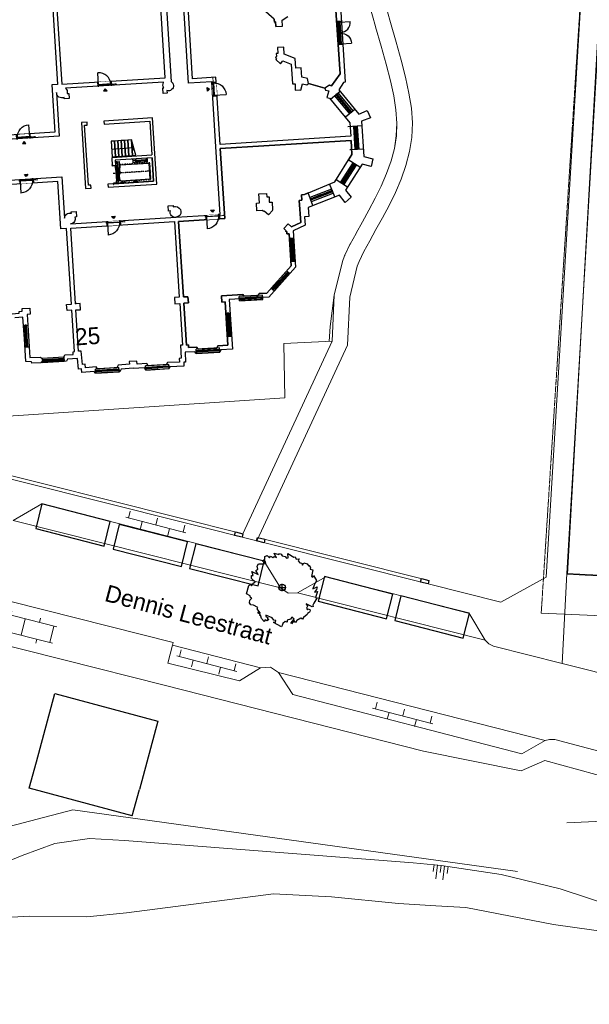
# Model space of a CAD drawing. Extents: x -1000932 to 2054797, y 285738 to 764020.
# Tile 27 of 256: x -275245 to -234904, y 450966 to 520759. Entities that reach past the tile are written whole.
import ezdxf

# ---------------------------------------------------------------- set-up
doc = ezdxf.new("R2010")
doc.units = 0
doc.header["$MEASUREMENT"] = 0
doc.set_wipeout_variables(frame=1)
for name, pattern in [('DASHDOT', [1, 0.5, -0.25, 0, -0.25]), ('DASHDOT2', [0.5, 0.25, -0.125, 0, -0.125]), ('HIDDEN2', [0.1875, 0.125, -0.0625])]:
    doc.linetypes.add(name, pattern=pattern)
doc.layers.get('0').update_dxf_attribs({"color": 1, "linetype": 'CONTINUOUS'})
for name, color, linetype in [('--schets pp', 1, 'CONTINUOUS'), ('-boom', 8, 'CONTINUOUS'), ('16W', 6, 'CONTINUOUS'), ('21L', 3, 'CONTINUOUS'), ('31.', 7, 'CONTINUOUS'), ('31L', 1, 'CONTINUOUS'), ('32D', 8, 'CONTINUOUS'), ('A-0010--', 4, 'CONTINUOUS'), ('A-0900-TERREIN', 14, 'CONTINUOUS'), ('bomen', 1, 'CONTINUOUS'), ('LIFT_TRAP_EV', 1, 'CONTINUOUS')]:
    doc.layers.add(name, color=color, linetype=linetype)
doc.layers.add('08H', color=6, linetype='CONTINUOUS', plot=False)
for name, color, linetype, lineweight in [('B02', 1, 'CONTINUOUS', 30), ('B14', 1, 'CONTINUOUS', 30), ('S02', 7, 'CONTINUOUS', 0), ('S04', 7, 'CONTINUOUS', 0), ('T04', 84, 'CONTINUOUS', 0), ('T05', 84, 'CONTINUOUS', 0), ('T09', 7, 'CONTINUOUS', 0), ('T13', 84, 'CONTINUOUS', 0), ('V00', 7, 'CONTINUOUS', 0), ('W01', 5, 'CONTINUOUS', 0), ('Z02', 7, 'CONTINUOUS', 0), ('Z06', 7, 'CONTINUOUS', 0)]:
    doc.layers.add(name, color=color, linetype=linetype, lineweight=lineweight)
doc.styles.add('Style-INTL_ISO_EQUAL', font='INTL_ISO_EQUAL.shx')

# ---------------------------------------------------------------- blocks, each defined once
blk = doc.blocks.new('S026')
at = {"layer": 'S02', "color": 7, "linetype": 'Continuous', "lineweight": 0}
for p, q in [((-0.0004, 0), (0.4396, 0)), ((0.0196, 0.05), (0.0196, 0)), ((0.1196, 0), (0.1196, -0.05)), ((0.2196, 0.05), (0.2196, 0)), ((0.3196, 0), (0.3196, -0.05)), ((0.4196, 0.05), (0.4196, 0))]:
    blk.add_line(p, q, dxfattribs=at)
blk = doc.blocks.new('S022')
at = {"layer": 'S02', "color": 7, "linetype": 'Continuous', "lineweight": 0}
for p, q in [((0.0308, -0.2299), (0.0308, 0.2301)), ((0.0308, 0.2101), (0.1508, 0.2101)), ((0.1508, -0.2299), (0.1508, 0.2301)), ((0.0008, 0.1151), (0.0308, 0.1151)), ((0.1508, 0.1051), (0.1808, 0.1051)), ((0.0308, 0.0001), (0.1508, 0.0001)), ((0.0008, -0.1147), (0.0308, -0.1147)), ((0.1508, -0.1047), (0.1808, -0.1047)), ((0.0308, -0.2099), (0.1508, -0.2099))]:
    blk.add_line(p, q, dxfattribs=at)
blk = doc.blocks.new('S04')
at = {"layer": 'S04', "color": 7, "linetype": 'Continuous', "lineweight": 0}
for p, q in [((0, 0.0502), (0.0502, 0.0502)), ((0, 0.0251), (0.1004, 0.0251)), ((0, 0), (0.0502, 0)), ((0, -0.0251), (0.1004, -0.0251)), ((0, -0.0502), (0.0502, -0.0502))]:
    blk.add_line(p, q, dxfattribs=at)
blk = doc.blocks.new('INHOUD-LIFTSCHACHT')
at = {"layer": 'LIFT_TRAP_EV'}
for p, q in [((340, -310), (240, -310)), ((240, -310), (240, -1200)), ((340, -310), (370, -310)), ((340, -310), (340, -1650)), ((370, -310), (470, -310)), ((370, -310), (370, -1650)), ((470, -310), (470, -1200)), ((1643, -366), (1643, -358)), ((1738, -426), (1760, -440)), ((1760, -440), (2310, -440)), ((2332, -426), (2310, -440)), ((200, -750), (200, -1650)), ((290, -750), (240, -750)), ((340, -1200), (240, -1200)), ((290, -750), (290, -1650)), ((370, -1200), (470, -1200)), ((420, -750), (505, -750)), ((420, -750), (420, -1650)), ((290, -1650), (240, -1650)), ((290, -1650), (340, -1650)), ((505, -1650), (370, -1650)), ((1405, -1820), (1705, -1820))]:
    blk.add_line(p, q, dxfattribs=at)
at = {"layer": 'LIFT_TRAP_EV', "color": 8, "linetype": 'DASHDOT2'}
blk.add_line((2700, -1120), (0, -1120), dxfattribs=at)
at = {"layer": 'LIFT_TRAP_EV'}
for points in [[(0, -570), (200, -570), (200, -600), (0, -600), (-20, -600), (-20, -500), (0, -500)], [(180, -750), (230, -750), (230, -600), (180, -600)], [(1475, -280), (1635, -280), (1635, -450), (1475, -450)], [(1693, -324), (2377, -324), (2377, -314), (1693, -314)], [(1693, -324), (1701, -324), (1701, -416), (1693, -416)], [(1738, -314), (2332, -314), (2332, -300), (1738, -300)], [(1785, -420), (2285, -420), (2285, -350), (1785, -350)], [(2369, -324), (2377, -324), (2377, -416), (2369, -416)], [(2465, -200), (2406, -200), (2406, -246), (2465, -246)], [(2435, -246), (2465, -246), (2465, -450), (2435, -450)], [(200, -1800), (0, -1800), (-20, -1800), (-20, -1900), (0, -1900), (0, -1850), (200, -1850)], [(180, -1800), (230, -1800), (230, -1650), (180, -1650)], [(240, -1650), (340, -1650), (340, -1770), (240, -1770)], [(505, -1850), (475, -1850), (475, -1785), (505, -1785)], [(505, -1835), (805, -1835), (805, -1805), (505, -1805)], [(805, -1850), (835, -1850), (835, -1785), (805, -1785)], [(1405, -1850), (1705, -1850), (1705, -1790), (1405, -1790)]]:
    blk.add_lwpolyline(points, close=True, dxfattribs=at)
at = {"layer": 'LIFT_TRAP_EV', "linetype": 'HIDDEN2'}
blk.add_lwpolyline([(505, -1670), (505, -1710), (2645, -1710), (2645, -530), (505, -530), (505, -570)], dxfattribs=at)
at = {"layer": 'LIFT_TRAP_EV'}
for points in [[(505, -1650), (505, -1670), (2605, -1670), (2605, -570), (505, -570), (505, -750)], [(1705, -200), (1405, -200), (1475, -280), (1635, -280), (1705, -200)], [(1685, -374), (1685, -366), (1643, -366), (1643, -324), (1635, -324), (1635, -416), (1643, -416), (1643, -374), (1685, -374), (1685, -366)], [(1693, -416), (1693, -324), (1685, -324), (1685, -358), (1651, -358), (1651, -366), (1685, -366), (1685, -374), (1651, -374), (1651, -382), (1685, -382), (1685, -416), (1693, -416), (1693, -324)], [(1760, -430), (1738, -416), (1693, -416), (1693, -426), (1738, -426)], [(2310, -430), (1760, -430)], [(1760, -440), (2310, -440)], [(1775, -440), (1775, -440)], [(2295, -440), (2295, -440)], [(2310, -430), (2332, -416), (2377, -416), (2377, -426), (2332, -426)], [(2377, -416), (2377, -324), (2385, -324), (2385, -358), (2419, -358), (2419, -366), (2385, -366), (2385, -374), (2419, -374), (2419, -382), (2385, -382), (2385, -416), (2377, -416), (2377, -324)], [(2385, -374), (2385, -366), (2427, -366), (2427, -324), (2435, -324), (2435, -416), (2427, -416), (2427, -374), (2385, -374), (2385, -366)], [(1479, -1790), (1631, -1790), (1631, -1778), (1566, -1778), (1563, -1775), (1563, -1710), (1547, -1710), (1547, -1775), (1544, -1778), (1479, -1778), (1479, -1790)]]:
    blk.add_lwpolyline(points, dxfattribs=at)
blk = doc.blocks.new('32_dr-90_1')
blk.add_lwpolyline([(0, 0), (0, 880)])
blk.add_arc((0, 0), 880, 0, 90)
blk = doc.blocks.new('*U108')
blk.add_wipeout([(0, -62), (974, -62), (974, 248), (0, 248)]).dxf.layer = '16W'
for points in [[(50, 57), (0, 57), (0, -57), (67, -57), (67, 12), (50, 12), (50, 57)], [(924, 57), (974, 57), (974, -57), (907, -57), (907, 12), (924, 12), (924, 57)]]:
    blk.add_lwpolyline(points)
blk.add_lwpolyline([(52, 14), (922, 14), (922, 54), (52, 54)], close=True)
at = {"layer": '08H'}
for points in [[(-18, -18), (18, 18)], [(18, -18), (-18, 18)], [(582, 54), (582, 14)], [(632, 54), (632, 14)], [(682, 54), (682, 14)], [(732, 54), (732, 14)], [(782, 54), (782, 14)], [(832, 54), (832, 14)], [(882, 54), (882, 14)], [(932, 54), (932, 14)], [(992, -18), (956, 18)], [(956, -18), (992, 18)], [(982, 54), (982, 14)], [(1032, 54), (1032, 14)], [(1082, 54), (1082, 14)], [(1132, 54), (1132, 14)], [(1182, 54), (1182, 14)], [(1232, 54), (1232, 14)], [(1282, 54), (1282, 14)]]:
    blk.add_lwpolyline(points, dxfattribs=at)
at = {"layer": '21L'}
for points in [[(0, -57), (0, 243)], [(974, -57), (974, 243)]]:
    blk.add_lwpolyline(points, dxfattribs=at)
at = {"layer": '32D', "xscale": 0.9886363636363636, "yscale": 0.9886363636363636, "zscale": 0.9886363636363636}
blk.add_blockref('32_dr-90_1', (52, 29), dxfattribs=at)
blk = doc.blocks.new('*U107')
at = {"layer": '31L'}
for points in [[(0, 742), (114, 742), (114, 792), (0, 792), (0, 742)], [(0, 50), (114, 50), (114, 742), (0, 742), (0, 50)], [(47, 50), (57, 50), (57, 742), (57, 742), (57, 50)], [(0, 0), (114, 0), (114, 50), (0, 50), (0, 0)]]:
    blk.add_lwpolyline(points, close=True, dxfattribs=at)
blk = doc.blocks.new('*U26')
blk.add_wipeout([(0, -62), (974, -62), (974, 248), (0, 248)]).dxf.layer = '16W'
for points in [[(50, 57), (0, 57), (0, -57), (67, -57), (67, 12), (50, 12), (50, 57)], [(924, 57), (974, 57), (974, -57), (907, -57), (907, 12), (924, 12), (924, 57)]]:
    blk.add_lwpolyline(points)
blk.add_lwpolyline([(52, 14), (922, 14), (922, 54), (52, 54)], close=True)
at = {"layer": '08H'}
for points in [[(-18, -18), (18, 18)], [(18, -18), (-18, 18)], [(582, 54), (582, 14)], [(632, 54), (632, 14)], [(682, 54), (682, 14)], [(732, 54), (732, 14)], [(782, 54), (782, 14)], [(832, 54), (832, 14)], [(882, 54), (882, 14)], [(932, 54), (932, 14)], [(992, -18), (956, 18)], [(956, -18), (992, 18)], [(982, 54), (982, 14)], [(1032, 54), (1032, 14)], [(1082, 54), (1082, 14)], [(1132, 54), (1132, 14)], [(1182, 54), (1182, 14)], [(1232, 54), (1232, 14)], [(1282, 54), (1282, 14)]]:
    blk.add_lwpolyline(points, dxfattribs=at)
at = {"layer": '21L'}
for points in [[(0, -57), (0, 243)], [(974, -57), (974, 243)]]:
    blk.add_lwpolyline(points, dxfattribs=at)
at = {"layer": '32D', "xscale": -0.9886363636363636, "yscale": 0.9886363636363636, "zscale": 0.9886363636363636}
blk.add_blockref('32_dr-90_1', (922, 29), dxfattribs=at)
blk = doc.blocks.new('*U109')
at = {"layer": '31L'}
for points in [[(0, 800), (114, 800), (114, 850), (0, 850), (0, 800)], [(0, 50), (114, 50), (114, 800), (0, 800), (0, 50)], [(47, 50), (57, 50), (57, 800), (57, 800), (57, 50)], [(0, 0), (114, 0), (114, 50), (0, 50), (0, 0)]]:
    blk.add_lwpolyline(points, close=True, dxfattribs=at)
blk = doc.blocks.new('*U106')
at = {"layer": '08H'}
blk.add_lwpolyline([(582, 54), (582, 14)], dxfattribs=at)
at = {"layer": '32D', "xscale": 0.852272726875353, "yscale": 0.852272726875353, "zscale": 0.852272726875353}
blk.add_blockref('32_dr-90_1', (52, 54), dxfattribs=at)
blk = doc.blocks.new('*U23')
blk.add_wipeout([(0, -62), (974, -62), (974, 248), (0, 248)]).dxf.layer = '16W'
for points in [[(50, 57), (0, 57), (0, -57), (67, -57), (67, 12), (50, 12), (50, 57)], [(924, 57), (974, 57), (974, -57), (907, -57), (907, 12), (924, 12), (924, 57)]]:
    blk.add_lwpolyline(points)
blk.add_lwpolyline([(52, 14), (922, 14), (922, 54), (52, 54)], close=True)
at = {"layer": '08H'}
for points in [[(-18, -18), (18, 18)], [(18, -18), (-18, 18)], [(582, 54), (582, 14)], [(632, 54), (632, 14)], [(682, 54), (682, 14)], [(732, 54), (732, 14)], [(782, 54), (782, 14)], [(832, 54), (832, 14)], [(882, 54), (882, 14)], [(932, 54), (932, 14)], [(992, -18), (956, 18)], [(956, -18), (992, 18)], [(982, 54), (982, 14)], [(1032, 54), (1032, 14)], [(1082, 54), (1082, 14)], [(1132, 54), (1132, 14)], [(1182, 54), (1182, 14)], [(1232, 54), (1232, 14)], [(1282, 54), (1282, 14)]]:
    blk.add_lwpolyline(points, dxfattribs=at)
at = {"layer": '21L'}
for points in [[(0, -57), (0, 243)], [(974, -57), (974, 243)]]:
    blk.add_lwpolyline(points, dxfattribs=at)
at = {"layer": '32D', "xscale": 0.9886363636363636, "yscale": 0.9886363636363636, "zscale": 0.9886363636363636}
blk.add_blockref('32_dr-90_1', (52, 29), dxfattribs=at)
blk = doc.blocks.new('A$C01CA0CB0')
at = {"ltscale": 200}
h = blk.add_hatch(color=256, dxfattribs=at)
h.dxf.hatch_style = 1
h.paths.add_polyline_path([(23072, 19947), (23322, 19947), (23197, 20097)])
h = blk.add_hatch(color=256, dxfattribs=at)
h.dxf.hatch_style = 1
h.paths.add_polyline_path([(30415, 19473), (30415, 19723), (30565, 19598)])
h = blk.add_hatch(color=256, dxfattribs=at)
h.dxf.hatch_style = 1
h.paths.add_polyline_path([(17099, 16582), (17349, 16582), (17224, 16732)])
h = blk.add_hatch(color=256, dxfattribs=at)
h.dxf.hatch_style = 1
h.paths.add_polyline_path([(17099, 14398), (17349, 14398), (17224, 14248)])
h = blk.add_hatch(color=256, dxfattribs=at)
h.dxf.hatch_style = 1
h.paths.add_polyline_path([(23072, 11038), (23322, 11038), (23197, 10888)])
h = blk.add_hatch(color=256, dxfattribs=at)
h.dxf.hatch_style = 1
h.paths.add_polyline_path([(30097, 11033), (30347, 11033), (30222, 10883)])
for points in [[(39074, 19347), (39203, 19300), (39881, 20101), (39844, 26022), (38387, 26010), (38386, 34016), (28550, 33996), (28555, 32953), (30047, 32953), (30047, 30671), (30047, 30117), (31208, 30113)], [(20140, 25972), (20140, 20602), (27490, 20602), (27499, 25973)], [(19839, 25967), (19838, 20597), (19437, 20597), (19437, 17237), (15439, 17237)], [(35699, 21079), (35887, 21269), (36445, 21008), (36445, 19607), (36643, 19600), (36627, 19153), (36892, 19155), (37008, 19114), (37162, 19564), (37460, 19469), (37583, 19546), (38722, 19151), (38765, 19015), (38988, 18937), (38829, 18480), (39001, 18420), (40344, 16600), (40344, 15643), (31065, 15643), (31065, 20410), (29419, 20410), (29438, 25926)], [(35459, 24259), (35459, 24058), (35542, 24055), (35544, 23737), (35542, 23737), (36016, 23732), (36020, 24163), (36417, 24383)], [(39844, 26022), (39881, 20101), (39203, 19300), (39074, 19347), (38722, 19151), (37583, 19546), (37529, 19905), (37142, 20045), (37137, 20704), (36769, 20701), (36764, 21388), (35998, 21737), (36002, 22232), (35551, 22231), (35551, 21812), (35446, 21812), (35446, 21640), (35361, 21543), (35447, 21468), (35378, 21400)], [(35459, 24259), (35459, 24058), (35542, 24055), (35544, 23737), (35542, 23737), (36016, 23732), (36020, 24163), (36417, 24383)], [(39844, 26022), (39881, 20101), (39203, 19300), (39074, 19347), (38722, 19151), (37583, 19546), (37529, 19905), (37142, 20045), (37137, 20704), (36769, 20701), (36764, 21388), (35998, 21737), (36002, 22232), (35551, 22231), (35551, 21812), (35446, 21812), (35446, 21640), (35361, 21543), (35447, 21468), (35378, 21400), (35699, 21079), (35887, 21269), (36445, 21008), (36445, 19607), (36643, 19600), (36627, 19153), (36892, 19155), (37008, 19114), (37162, 19564), (37460, 19469), (37583, 19546), (38722, 19151), (38765, 19015), (38988, 18937), (38829, 18480), (39001, 18420), (40344, 16600), (40344, 15643), (31065, 15643), (31065, 20410), (29419, 20410), (29438, 25926)], [(35544, 23737), (35542, 24055), (35452, 24058), (35459, 24259), (33811, 25927), (30558, 25926), (30558, 26367), (30775, 26367)], [(40189, 23814), (39858, 23815)], [(40189, 22164), (39868, 22165)], [(23072, 19947), (23322, 19947), (23197, 20097), (23072, 19947)], [(30415, 19473), (30415, 19723), (30565, 19598), (30415, 19473)], [(39791, 18859), (39066, 18332)], [(40364, 17237), (39394, 18571)], [(39638, 18748), (40607, 17413)], [(26205, 14986), (26205, 13336), (22960, 13336), (22960, 13122), (26419, 13122), (26419, 17814), (22960, 17814), (22960, 17600), (26205, 17600), (26205, 15200)], [(40747, 17515), (40048, 17007)], [(17099, 16582), (17349, 16582), (17224, 16732), (17099, 16582)], [(24815, 15519), (24935, 15800), (24815, 16075)], [(41167, 16320), (40176, 16320)], [(40567, 16320), (40567, 14670)], [(40868, 14670), (40867, 16320)], [(23375, 15800), (24935, 15800)], [(35748, 9498), (36423, 9760), (36407, 11325), (36589, 11325), (36586, 11723), (36816, 11725), (39001, 12482), (40335, 14349), (40340, 15343), (31065, 15342), (31065, 10383), (27790, 10383), (27790, 5013), (28114, 5013), (28114, 4573), (27790, 4573), (27790, 1601), (27936, 1597), (27936, 1404), (28501, 1404), (28606, 1258), (29936, 1253), (30014, 1404), (30720, 1404), (30720, 4478), (30492, 4478), (30492, 4918), (31992, 4918), (32063, 4791), (33072, 4783), (33156, 4918), (33702, 4918), (35552, 6736), (35542, 9013), (35396, 9018), (35401, 9157), (35310, 9245), (35328, 9263)], [(35524, 9726), (35192, 9403), (35328, 9263), (35310, 9245), (35401, 9157), (35396, 9018), (35542, 9013), (35552, 6736), (33702, 4918), (33156, 4918), (33072, 4783), (32063, 4791), (31992, 4918), (30492, 4918), (30492, 4478), (30720, 4478), (30720, 1404), (30014, 1404), (29936, 1253), (28606, 1258), (28501, 1404), (27936, 1404), (27936, 1597), (27790, 1601), (27790, 4573), (28114, 4573), (28114, 5013), (27790, 5013), (27790, 10383), (31065, 10383), (31065, 15342), (40340, 15343), (40335, 14349), (40063, 13968)], [(41169, 14670), (40216, 14670)], [(17099, 14398), (17349, 14398), (17224, 14248), (17099, 14398)], [(40850, 13396), (40048, 13978)], [(19069, 1291), (19154, 1440), (19747, 1430), (19747, 1630), (19840, 1641), (19839, 4573), (19506, 4573), (19506, 5013), (19839, 5013), (19838, 10383), (19437, 10383), (19437, 13743), (15439, 13743)], [(40364, 13749), (39394, 12414)], [(39638, 12237), (40607, 13572)], [(39881, 12060), (39110, 12620)], [(38750, 11982), (37178, 11479)], [(38933, 11410), (38630, 12354)], [(37071, 11813), (36816, 11725), (36586, 11723), (36589, 11325), (36407, 11325), (36423, 9760), (35748, 9498), (35524, 9726)], [(37361, 10906), (37071, 11813)], [(37270, 11192), (38841, 11696)], [(23072, 11038), (23322, 11038), (23197, 10888), (23072, 11038)], [(30097, 11033), (30347, 11033), (30222, 10883), (30097, 11033)], [(35551, 8694), (35552, 7044)], [(35551, 8694), (35851, 8694)], [(35852, 7044), (35852, 8694)], [(35552, 7044), (35852, 7044)], [(35216, 6407), (34040, 5250)], [(35216, 6407), (35426, 6193)], [(34250, 5036), (35427, 6192)], [(15530, 4478), (15593, 4594), (16106, 4597), (16107, 4729), (16333, 4729), (16333, 4918), (16884, 4918), (16884, 4478), (16663, 4478), (16661, 3716)], [(34040, 5250), (34250, 5036)], [(33387, 4787), (31737, 4787)], [(31737, 4486), (31737, 4786)], [(31737, 4486), (33387, 4487)], [(33387, 4487), (33387, 4787)], [(16361, 3716), (16360, 2183)], [(16361, 3716), (16661, 3716)], [(16661, 3716), (16661, 2183)], [(30719, 3686), (30720, 2036)], [(30719, 3686), (31019, 3686)], [(31020, 2036), (31020, 3686)], [(16360, 2183), (16661, 2183)], [(16658, 2183), (16657, 1422), (17416, 1389), (17416, 1389), (17536, 1293), (17536, 1293), (17536, 1293), (17536, 1293)], [(30720, 2036), (31020, 2036)], [(19069, 1295), (17536, 1295)], [(17536, 1293), (17536, 991)], [(19069, 991), (17536, 991)], [(19069, 1291), (19069, 991)], [(30111, 1256), (28461, 1256)], [(28461, 955), (28461, 1255)], [(28461, 955), (30111, 956)], [(30111, 956), (30111, 1256)], [(22915, 307), (21265, 307)], [(21265, 6), (21265, 306)], [(21265, 6), (22915, 7)], [(22915, 7), (22915, 307)], [(26460, 307), (24810, 307)], [(24810, 6), (24810, 306)], [(24810, 6), (26460, 7)], [(26460, 7), (26460, 307)]]:
    blk.add_lwpolyline(points, dxfattribs=at)
for points in [[(5621, 14043), (19737, 14043), (19737, 11121, -0.454189), (20222, 11436, -0.013618), (20245, 11430), (20245, 11528), (20602, 11528), (20602, 11155), (20470, 11155, -0.53042), (20140, 10683), (27640, 10683), (27640, 10683, -0.574062), (27256, 11155), (27124, 11155), (27124, 11528), (27482, 11528), (27482, 11430, -0.071377), (27640, 11443, -0.951207), (27640, 10683), (30765, 10683), (30765, 15493), (30765, 20110), (29119, 20110), (29119, 30117)], [(27888, 25926), (27888, 20302, -0.516903), (27888, 19737, -0.286008), (27549, 19684), (27549, 19500), (27280, 19500), (27280, 19904), (27355, 19904, -0.285639), (27338, 20272), (27338, 20302), (20393, 20302, -0.29774), (20475, 19929), (20607, 19929), (20607, 19556), (20250, 19556), (20250, 19654, -0.524264), (19737, 20044), (19737, 20044), (19737, 20044), (19737, 16942), (5621, 16942)], [(40189, 27954), (40189, 19477), (40073, 19477), (39712, 18970, 0.319301), (39712, 18970), (41000, 17158), (41626, 17392), (41813, 16841), (41169, 16654), (41169, 14148), (41804, 13934), (41636, 13411), (41010, 13616), (39721, 11839), (40094, 11317), (39646, 10971), (39282, 11522), (37012, 10794), (37012, 10136), (36720, 10133, 0.414214), (36719, 10133), (36725, 9556, -0.312082), (36724, 9556), (35841, 9212), (35852, 6611), (33825, 4618), (33322, 4618), (33237, 4482), (31886, 4492), (31816, 4618), (31020, 4618), (31020, 1104), (30197, 1104), (30119, 952), (28453, 959), (28358, 1090), (27667, 1112), (27655, 390), (27520, 390), (27520, 118), (26524, 135), (26425, 0), (24817, 3), (24726, 175), (23926, 167), (23925, 200), (23063, 196), (22957, 6), (21240, 9), (21146, 146), (20272, 122), (20264, 388), (20058, 382), (20037, 1125), (19326, 1137), (19242, 991), (17569, 996), (17479, 1055), (17428, 996), (16774, 998), (16775, 1112), (16356, 1145), (16362, 2771), (16363, 4296), (15774, 4298)]]:
    blk.add_lwpolyline(points, format="xyb", dxfattribs=at)
for points in [[(21760, 17814), (21361, 17814), (21361, 13122), (21760, 13122), (21760, 13336), (21575, 13336), (21575, 17600), (21760, 17600)], [(23615, 16350), (23375, 16350), (23375, 15250), (23615, 15250)], [(23855, 16350), (23615, 16350), (23615, 15250), (23855, 15250)], [(24095, 16350), (23855, 16350), (23855, 15250), (24095, 15250)], [(24335, 16350), (24095, 16350), (24095, 15250), (24335, 15250)], [(24575, 16350), (24335, 16350), (24335, 15250), (24575, 15250)], [(24815, 16350), (24575, 16350), (24575, 15250), (24815, 15250)], [(24815, 16350), (24815, 16350), (24815, 15250), (25055, 15250)], [(34511, 10756), (34184, 10436), (33896, 10732), (33849, 10696), (33750, 10782), (33374, 10782), (33374, 11332), (33588, 11332), (33588, 11963), (34138, 11963), (34138, 11725), (34292, 11724), (34288, 11332), (34489, 11332), (34486, 10782)], [(20140, 1641), (20140, 4573), (20463, 4573), (20463, 5013), (20140, 5013), (20140, 10383), (27490, 10383), (27499, 5013), (27156, 5013), (27156, 4573), (27500, 4573), (27505, 1601), (27374, 1605), (27360, 690), (27220, 690), (27220, 423), (26373, 447), (26273, 300), (24998, 302), (24913, 463), (24223, 470), (24220, 691), (23670, 692), (23672, 499), (22880, 483), (22781, 306), (21399, 309), (21302, 451), (20563, 430), (20556, 690), (20349, 690), (20322, 1646)], [(20140, 1641), (20140, 4573), (20463, 4573), (20463, 5013), (20140, 5013), (20140, 10383), (27490, 10383), (27499, 5013), (27156, 5013), (27156, 4573), (27500, 4573), (27505, 1601), (27374, 1605), (27360, 690), (27220, 690), (27220, 423), (26373, 447), (26273, 300), (24998, 302), (24913, 463), (24223, 470), (24220, 691), (23670, 692), (23672, 499), (22880, 483), (22781, 306), (21399, 309), (21302, 451), (20563, 430), (20556, 690), (20349, 690), (20322, 1646)]]:
    blk.add_lwpolyline(points, close=True, dxfattribs=at)
blk.add_lwpolyline([(23375, 13336), (26205, 13336), (26205, 14986), (23589, 14986), (23589, 14616), (23375, 14616), (23375, 15200), (26205, 15200)])
at = {"flags": 128}
blk.add_lwpolyline([(20140, 5104), (20140, 4991)], dxfattribs=at)
for p, xscale, rotation in [((40071, 22964), -0.9999999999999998, 359.8297496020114), ((40068, 22164), -0.9999999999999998, 359.8297496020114), ((40768, 15470), -0.9999999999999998, 359.9999999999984), ((40768, 14670), -0.9999999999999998, 359.9999999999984), ((40027, 12943), -0.9999999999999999, 323.9973704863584), ((39557, 12296), -0.9999999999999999, 323.9973704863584), ((38001, 11531), -1, 287.7465520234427), ((37239, 11287), -1, 287.7465520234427), ((35651, 8694), -0.9999999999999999, 180), ((35651, 7894), -0.9999999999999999, 180), ((35286, 6336), -0.9999999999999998, 134.5063135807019), ((34715, 5775), -0.9999999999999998, 134.5063135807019), ((31737, 4586), -1, 270), ((32537, 4586), -1, 270), ((30819, 3686), -0.9999999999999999, 180), ((30819, 2886), -0.9999999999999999, 180), ((28461, 1055), -1, 270), ((29261, 1055), -1, 270), ((21265, 106), -1, 270), ((22065, 106), -1, 270), ((24810, 106), -1, 270), ((25610, 106), -1, 270)]:
    blk.add_blockref('*U109', p, dxfattribs=dict(xscale=xscale, rotation=rotation))
at = {"ltscale": 200, "rotation": 269.8297496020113}
blk.add_blockref('*U106', (40019, 23816), dxfattribs=at)
at = {"ltscale": 200, "xscale": -0.9999999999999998, "rotation": 269.8297496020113}
blk.add_blockref('*U106', (40014, 22162), dxfattribs=at)
for name, p, rotation in [('*U109', (39557, 18690), 216.0026295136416), ('*U109', (40027, 18042), 216.0026295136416), ('*U107', (17536, 1193), 270), ('*U107', (18277, 1193), 270)]:
    blk.add_blockref(name, p, dxfattribs=dict(rotation=rotation))
for name, p in [('INHOUD-LIFTSCHACHT', (23375, 15186)), ('*U107', (16460, 2925)), ('*U107', (16460, 2183))]:
    blk.add_blockref(name, p)
for name, p in [('*U108', (22697, 20354)), ('*U26', (16724, 16989))]:
    blk.add_blockref(name, p)
at = {"xscale": -0.9999999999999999, "rotation": 180}
blk.add_blockref('*U108', (16724, 13991), dxfattribs=at)
at = {"ltscale": 200}
for points in [[(5621, 14043), (19737, 14043), (19737, 11121, -0.454189), (20222, 11436, -0.013618), (20245, 11430), (20245, 11528), (20602, 11528), (20602, 11155), (20470, 11155, -0.53042), (20140, 10683), (27640, 10683), (27640, 10683, -0.574062), (27256, 11155), (27124, 11155), (27124, 11528), (27482, 11528), (27482, 11430, -0.071377), (27640, 11443, -0.951207), (27640, 10683), (30765, 10683), (30765, 15493), (30765, 20110), (29119, 20110), (29119, 30117)], [(27888, 25926), (27888, 20302, -0.516903), (27888, 19737, -0.286008), (27549, 19684), (27549, 19500), (27280, 19500), (27280, 19904), (27355, 19904, -0.285639), (27338, 20272), (27338, 20302), (20393, 20302, -0.29774), (20475, 19929), (20607, 19929), (20607, 19556), (20250, 19556), (20250, 19654, -0.524264), (19737, 20044), (19737, 20044), (19737, 20044), (19737, 16942), (5621, 16942)]]:
    blk.add_lwpolyline(points, format="xyb", dxfattribs=at)
for name, p, xscale, rotation in [('*U108', (30822, 19099), -1, 270), ('*U108', (22697, 10631), -0.9999999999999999, 180), ('*U23', (29722, 10626), -0.9999999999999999, 180)]:
    blk.add_blockref(name, p, dxfattribs=dict(xscale=xscale, rotation=rotation))
blk = doc.blocks.new('UNNAMED')
at = {"color": 0}
for p, q in [((-0.5, 0), (0.5, 0)), ((0, -0.5), (0, 0.5))]:
    blk.add_line(p, q, dxfattribs=at)
blk = doc.blocks.new('boom')
at = {"layer": '31.', "color": 7, "linetype": 'Continuous'}
for points in [[(2252, -1106), (2174, -1256), (2210, -1343), (2134, -1385), (1982, -1306), (1886, -1256), (1704, -1162), (1724, -1227), (1831, -1282), (1731, -1475), (1810, -1584), (1849, -1510), (1958, -1566), (2000, -1669), (1928, -1809), (1853, -1770), (1769, -1930), (1516, -2125), (1455, -2242), (1326, -2176), (1036, -2338), (950, -2502), (853, -2352), (667, -2590), (646, -2521), (706, -2406), (860, -2260), (686, -2098), (595, -2253), (372, -2314), (359, -2471), (230, -2404), (44, -2552), (-1, -2709), (-40, -2785), (-597, -2495), (-564, -2431), (-457, -2486), (-449, -2341), (-589, -2322), (-691, -2147), (-1147, -1978), (-1138, -2064), (-977, -2148), (-1064, -2211), (-947, -2272), (-1056, -2379), (-1206, -2301), (-1268, -2419), (-1454, -2198), (-1493, -2035), (-1602, -1968), (-1524, -1910), (-1684, -1827), (-1691, -1726), (-1560, -1794), (-1766, -1521), (-1716, -1425), (-2016, -1269), (-2204, -1239), (-2305, -1092), (-2275, -903), (-2143, -754), (-2228, -709), (-2266, -594), (-2513, -466), (-2348, 139), (-2243, 236), (-2169, 116), (-2080, 288), (-1914, 397), (-2159, 633), (-2173, 849), (-2048, 851), (-2137, 1136), (-1701, 908), (-1864, 1205), (-1716, 1286), (-1765, 1496), (-1667, 1683), (-1367, 1668), (-1156, 1699), (-1191, 1867), (-1412, 1860), (-1226, 2010), (-1212, 2193), (-1060, 2251), (-889, 2107), (-828, 2225), (-644, 2130), (-557, 2193), (-396, 2110), (-496, 2257), (-569, 2431), (-230, 2323), (-186, 2409), (-68, 2347), (6, 2228), (227, 2181), (306, 2072), (441, 2096), (417, 2398), (831, 2139), (923, 2159), (996, 2012), (1218, 2019), (1151, 1891), (1262, 1738), (1393, 1724), (1450, 1572), (1539, 1743), (1787, 1669), (1887, 1495), (1926, 1570), (2020, 1412)], [(2020, 1412), (1980, 1296), (2174, 1237), (2080, 768), (2177, 718), (2238, 836), (2438, 502), (2265, 170), (2180, -89), (2493, 49), (2438, -158), (2305, -345), (2498, -295), (2366, -703), (2463, -753), (2252, -1106)]]:
    blk.add_lwpolyline(points, dxfattribs=at)
blk.add_circle((0, 0), 235, dxfattribs=at)
blk = doc.blocks.new('bomen')
at = {"layer": '-boom', "linetype": 'Continuous'}
blk.add_blockref('boom', (12148, -148021), dxfattribs=at)
at = {"layer": 'bomen', "xscale": 531.2874016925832, "yscale": 531.2874016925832, "zscale": 531.2874016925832}
blk.add_blockref('UNNAMED', (12148, -148021), dxfattribs=at)

msp = doc.modelspace()

# ---------------------------------------------------------------- linework, layer by layer
at = {"layer": '--schets pp', "linetype": 'Continuous'}
for points in [[(-269264.787, 483447.859), (-268827.898, 485194.062), (-273671.734, 486433.921), (-274108.623, 484687.719)], [(-263788.968, 481997.463), (-263352.079, 483743.665), (-268195.915, 484983.525), (-268632.805, 483237.322)], [(-258365.816, 480626.019), (-257928.927, 482372.221), (-262772.763, 483612.081), (-263209.653, 481865.878)], [(-249258.968, 478294.463), (-248822.079, 480040.665), (-253665.915, 481280.525), (-254102.805, 479534.322)], [(-243835.816, 476923.019), (-243398.927, 478669.221), (-248242.763, 479909.081), (-248679.653, 478162.878)]]:
    msp.add_lwpolyline(points, close=True, dxfattribs=at)
at = {"ltscale": 200}
for points in [[(-259962.799, 484450.797), (-259433.897, 484317.897), (-259494.822, 484075.434), (-260023.724, 484208.334)], [(-258404.14, 484059.143), (-257875.238, 483926.243), (-257936.163, 483683.781), (-258465.065, 483816.681)], [(-246789.037, 481140.548), (-246260.135, 481007.648), (-246321.06, 480765.186), (-246849.962, 480898.086)]]:
    msp.add_lwpolyline(points, close=True, dxfattribs=at)
msp.add_lwpolyline([(-246318.776, 480774.275), (-246313.803, 480763.362)])
at = {"layer": 'A-0010--', "color": 14, "linetype": 'DASHDOT', "lineweight": 13}
msp.add_lwpolyline([(-238307.781, 478699.702), (-235230.728, 526811.265)], dxfattribs=at)
at = {"layer": 'A-0900-TERREIN', "color": 14, "linetype": 'Continuous', "lineweight": 13}
msp.add_lwpolyline([(-231322, 586408.749), (-233157, 561645.546), (-231842.714, 559558.078), (-232832.561, 543836.732), (-233085, 541088.78), (-236452, 481465.78), (-231836.031, 481205.093)], dxfattribs=at)
at = {"layer": 'B02', "flags": 128}
for points in [[(-274064.734, 468163.921), (-272765.734, 472991.921), (-265467.734, 471028.921), (-266766.734, 466200.921)], [(-274568.734, 466289.921), (-274064.734, 468163.921)], [(-267270.734, 464325.921), (-266766.734, 466200.921)]]:
    msp.add_lwpolyline(points, dxfattribs=at)
at = {"layer": 'B14', "flags": 128}
msp.add_lwpolyline([(-267270.734, 464325.921), (-274568.734, 466289.921)], dxfattribs=at)
at = {"layer": 'T04', "flags": 128}
msp.add_lwpolyline([(-265023.734, 473594.921), (-246643.734, 468901.921), (-239732.734, 467522.921), (-238051.734, 468236.921)], dxfattribs=at)
at = {"layer": 'T05', "flags": 128}
for points in [[(-246313.803, 480763.362), (-241162.734, 479466.921), (-237963.734, 481237.921), (-235230.734, 526793.921), (-235715.734, 526833.921), (-233465.734, 561903.921), (-233177.734, 561913.921)], [(-253124.035, 497961.689), (-256545.444, 497801.866), (-256545.444, 497801.866), (-256476.856, 493963.229), (-256476.856, 493963.229), (-256476.856, 493963.229), (-277512.351, 492564.338), (-277512.351, 492564.338), (-277512.351, 492564.338), (-277795.865, 496439.61), (-284910.43, 496206.366), (-284910.43, 496206.366), (-292671.436, 498818.04)], [(-278039.734, 476879.921), (-272121.734, 475385.921)]]:
    msp.add_lwpolyline(points, dxfattribs=at)
msp.add_lwpolyline([(-253325.134, 497952.295), (-253252.78, 499017.752), (-252961.842, 501241.596), (-252387.725, 503623.542), (-252235.456, 504017.242, -0.019743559), (-252210.367, 504075.2), (-251851.924, 504821.025, -0.011555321), (-251835.143, 504853.969), (-251426.139, 505613.03, -0.003919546), (-251420.103, 505624.024), (-250975.322, 506419.364), (-250516.411, 507246.984), (-250065.02, 508098.437), (-249640.159, 508968.935), (-249260.621, 509852.837), (-248944.623, 510743.881), (-248709.357, 511635.577), (-248570.199, 512524.244), (-248536.392, 513421.766), (-248601.164, 514357.702), (-248755.555, 515354.657), (-248989.602, 516429.405), (-249291.478, 517596.719), (-249647.816, 518870.798), (-250043.438, 520262.905, -0.001994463), (-250045.158, 520269.051), (-250464.397, 521790.31, -0.003747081)], format="xyb", dxfattribs=at)
at = {"layer": 'T09', "flags": 128}
for points in [[(-275069.734, 461519.921), (-272746.81, 462369.134), (-270299.573, 462727.142), (-267830.734, 462578.921)], [(-267830.734, 462578.921), (-247377.734, 460988.921)], [(-285528.734, 457879.921), (-280195.545, 459401.987), (-275069.734, 461519.921)], [(-247377.734, 460988.921), (-246386.734, 460909.921), (-245396.734, 460810.921)], [(-245396.734, 460810.921), (-241146.984, 460162.501), (-236967.598, 459155.746), (-232888.734, 457797.921)]]:
    msp.add_lwpolyline(points, dxfattribs=at)
at = {"layer": 'T13', "flags": 128}
for points in [[(-307221.074, 455391.355), (-271478.734, 464740.921), (-239977.734, 460386.921)], [(-228894.734, 463053.921), (-230878.734, 464084.921), (-236499.734, 463826.921)]]:
    msp.add_lwpolyline(points, dxfattribs=at)
at = {"layer": 'V00', "flags": 128}
for points in [[(-236487.734, 481507.921), (-232975.734, 541203.921), (-232894.237, 542589.187), (-231839.237, 559614.187), (-233185.734, 561813.921), (-233177.734, 561913.921)], [(-382528.734, 502487.921), (-313914.734, 488772.921), (-306566.734, 487173.921), (-291869.734, 483547.921), (-264378.734, 476620.921), (-264430.734, 476418.921)], [(-292420.734, 492348.921), (-246313.803, 480763.362)], [(-292357.67, 492590.846), (-259433.897, 484317.897)], [(-275708.734, 485261.921), (-273671.734, 486433.921), (-257958.734, 482411.921), (-256775.734, 480487.921)], [(-275708.734, 485261.921), (-256775.734, 480487.921)], [(-258404.14, 484059.143), (-246446.461, 481054.467), (-246260.135, 481007.648)], [(-242276.734, 476775.921), (-243428.734, 478708.921), (-253572.734, 481277.921), (-255558.734, 480141.921)], [(-236487.734, 481507.921), (-236830.734, 475128.921)], [(-231909.734, 481261.921), (-236487.734, 481507.921)], [(-256775.734, 480487.921), (-256228.388, 480099.823), (-255558.734, 480141.921)], [(-255558.734, 480141.921), (-242276.734, 476775.921)], [(-238307.781, 478699.702), (-225247.775, 478117.546)], [(-236830.734, 475128.921), (-241692.734, 476358.921), (-242022.734, 476519.921), (-242276.734, 476775.921)], [(-258180.734, 474820.921), (-259685.734, 473900.921), (-264755.734, 475142.921), (-264430.734, 476418.921)], [(-264430.734, 476418.921), (-258180.734, 474820.921)], [(-272121.734, 475385.921), (-265023.734, 473594.921)], [(-256914.734, 474477.921), (-257486.645, 474874.897), (-258180.734, 474820.921)], [(-232215.734, 473961.921), (-236830.734, 475128.921)], [(-256914.734, 474477.921), (-238018.734, 469656.921)], [(-256914.734, 474477.921), (-255889.734, 472923.921), (-239674.734, 468730.921), (-238018.734, 469656.921)], [(-230827.734, 466252.921), (-230397.734, 467884.921), (-237345.734, 469741.921), (-237711.734, 469747.921), (-238018.734, 469656.921)], [(-238051.734, 468236.921), (-230827.734, 466252.921)]]:
    msp.add_lwpolyline(points, dxfattribs=at)
at = {"layer": 'W01', "color": 1, "flags": 128}
for points in [[(-318217.734, 453944.921), (-316359.734, 453728.921), (-311365.734, 453260.921), (-298159.734, 452952.921), (-294361.734, 452998.921), (-290843.734, 453588.921), (-288001.734, 454420.921), (-282973.734, 455716.921), (-278249.734, 457003.921), (-274580.734, 457218.921), (-270490.734, 457175.921), (-267672.734, 457453.921), (-257279.734, 458788.921), (-253159.734, 458589.921), (-248421.734, 458104.921), (-245778.734, 457945.921)], [(-245778.734, 457945.921), (-243656.734, 457818.921), (-237444.734, 456629.921), (-231888.734, 455833.921), (-228058.734, 454610.921), (-225351.734, 452932.921), (-224706.734, 452087.921), (-224263.734, 450865.921), (-224152.734, 449434.921), (-224246.734, 447980.921), (-224479.734, 447000.921), (-224923.734, 446706.921), (-230082.734, 446691.921), (-232480.734, 446153.921), (-234933.734, 444460.921), (-237044.734, 442671.921)]]:
    msp.add_lwpolyline(points, dxfattribs=at)

# ---------------------------------------------------------------- block references
at = {"layer": 'S02', "xscale": 10000, "yscale": 10000, "zscale": 10000}
for name, p, rotation in [('S026', (-267726.734, 485484.921), 345.5189656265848), ('S022', (-275222.734, 476830.921), 75.88039706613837), ('S026', (-264120.734, 475661.921), 345.5189656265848), ('S026', (-250244.734, 471952.921), 345.5189656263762)]:
    msp.add_blockref(name, p, dxfattribs=dict(at, rotation=rotation))
at = {"layer": 'S04', "xscale": 10000, "yscale": 10000, "zscale": 10000, "rotation": 262.4053566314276}
msp.add_blockref('S04', (-245396.734, 460810.921), dxfattribs=at)

# ---------------------------------------------------------------- texts
at = {"layer": 'Z02', "style": 'Style-INTL_ISO_EQUAL'}
msp.add_text('25', height=1200, rotation=4.18770451, dxfattribs=at).set_placement((-271281.734, 497661.921))
at = {"layer": 'Z06', "style": 'Style-INTL_ISO_EQUAL'}
msp.add_text('Dennis Leestraat', height=1200, rotation=345.10181275, dxfattribs=at).set_placement((-269301.734, 479572.921))

# ---------------------------------------------------------------- next in the draw order: block references
at = {"color": 4, "linetype": 'Continuous', "rotation": 3.614980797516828}
msp.add_blockref('A$C01CA0CB0', (-291071.853, 494349.033), dxfattribs=at)

# ---------------------------------------------------------------- next in the draw order: linework, layer by layer
at = {"layer": 'T05', "flags": 128}
msp.add_lwpolyline([(-258435.6, 483856.148), (-252036.037, 497693.903), (-251868.386, 501084.166), (-251335.557, 503294.811), (-251213.895, 503609.377), (-250863.588, 504338.271), (-250458.989, 505089.157), (-250014.386, 505884.18), (-249549.49, 506722.592), (-249084.642, 507599.429), (-248640.025, 508510.407), (-248235.902, 509451.562), (-247892.754, 510419.164), (-247631.446, 511409.566), (-247473.522, 512418.069), (-247435.064, 513439.068), (-247507.105, 514480.047), (-247673.734, 515556.028), (-247919.419, 516684.217), (-248229.324, 517882.574), (-248589.191, 519169.274), (-248985.114, 520562.439), (-249403.438, 522080.377)], dxfattribs=at)
msp.add_lwpolyline([(-259434.001, 484317.88), (-253124.14, 497961.672), (-252961.946, 501241.58), (-252387.829, 503623.525), (-252235.56, 504017.225, -0.019743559), (-252210.472, 504075.183), (-251852.028, 504821.008, -0.011555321), (-251835.247, 504853.953), (-251426.243, 505613.013, -0.003919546), (-251420.207, 505624.007), (-250975.427, 506419.347), (-250516.515, 507246.967), (-250065.124, 508098.42), (-249640.264, 508968.918), (-249260.725, 509852.821), (-248944.728, 510743.864), (-248709.462, 511635.56), (-248570.303, 512524.227), (-248536.496, 513421.749), (-248601.268, 514357.685), (-248755.659, 515354.64), (-248989.706, 516429.388), (-249291.583, 517596.702), (-249647.92, 518870.781), (-250043.542, 520262.888, -0.001994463), (-250045.262, 520269.034), (-250464.502, 521790.294, -0.003747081)], format="xyb", dxfattribs=at)

# ---------------------------------------------------------------- next in the draw order: block references
at = {"layer": '--schets pp', "linetype": 'Continuous'}
msp.add_blockref('bomen', (-268811.487, 628537.48), dxfattribs=at)

doc.saveas('drawing.dxf')
